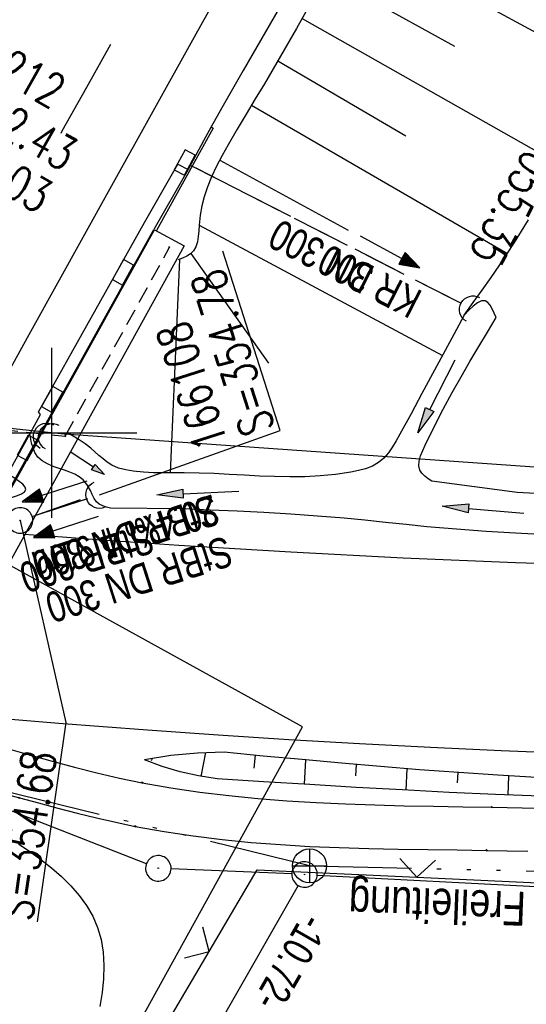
# Model space of a CAD drawing. Extents: x 509054 to 510069, y 459212 to 460305.
# Tile 13 of 66: x 509398 to 509428, y 459466 to 459524. Entities that reach past the tile are written whole.
import ezdxf
from ezdxf.enums import TextEntityAlignment as Align

# ---------------------------------------------------------------- set-up
doc = ezdxf.new("R2010")
doc.units = 0
doc.header["$LTSCALE"] = 10
doc.header["$MEASUREMENT"] = 0
for name, pattern in [('ACAD_ISO14W100', [25.5, 12, -3, 0.5, -3, 0.5, -3, 0.5, -3]), ('AUSGEZOGEN', [0]), ('LT00', [0]), ('LT01', [0.2, 0.1, -0.1]), ('LT02', [0.4, 0.2, -0.2]), ('LT12', [0.4, 0.3, -0.1]), ('LT17', [0.15, 0.1, -0.05]), ('STRICHLINIE2', [0.375, 0.25, -0.125])]:
    doc.linetypes.add(name, pattern=pattern)
doc.layers.get('0').update_dxf_attribs({"linetype": 'LT00'})
for name, color, linetype in [('--EK_FBR', 1, 'LT00'), ('--EK_Halt-Pfeil', 4, 'LT00'), ('--EK_Haltung', 7, 'STRICHLINIE2'), ('--EK_Haltung-Text', 140, 'LT00'), ('--EK_Schacht-Text', 5, 'LT00'), ('--EL_DFK_AB_L', 21, 'LT00'), ('--EL_DFK_AB_P', 7, 'LT00'), ('--EL_Halt-Pfeil', 4, 'LT00'), ('--EL_Haltung', 182, 'STRICHLINIE2'), ('--EL_Haltung-Text', 182, 'LT00'), ('-GRA-20O', 250, 'LT00'), ('ABSTAND', 8, 'LT00'), ('DFK_AB_L', 21, 'LT00'), ('DFK_AB_P', 7, 'LT00'), ('DFK_KATASTER', 250, 'LT00'), ('DFK_TOPO-ANL', 252, 'LT00'), ('DL', 182, 'LT12'), ('DL_PFEIL', 201, 'LT00'), ('DL_TEXT', 182, 'LT00'), ('PFEIL', 140, 'AUSGEZOGEN'), ('TELEKOM', 210, 'ACAD_ISO14W100'), ('TELEKOM_TEXT', 210, 'Continuous'), ('V110_AFBR_BAB', 250, 'LT00'), ('V110_BOESCH', 250, 'LT00'), ('V110_BOSCHUNG', 250, 'LT00'), ('V110_BR_KAPPE', 30, 'LT00'), ('V110_BR_WID', 30, 'LT17'), ('V110_GEHWEG', 250, 'LT00'), ('V110_GRABEN', 250, 'LT00'), ('V110_H_BORD', 8, 'LT00'), ('V110_KA_PRUF', 182, 'LT00'), ('V110_LD_MARK', 250, 'LT00'), ('V110_LG_MARK', 250, 'LT02'), ('V110_RASTER', 250, 'LT00'), ('V110_RINNE', 182, 'LT00'), ('V110_SINKK', 182, 'LT00'), ('V110_UK_DURCH', 182, 'LT00'), ('V110_Verdeckt', 253, 'LT00'), ('V110_ZAUN', 40, 'LT00')]:
    doc.layers.add(name, color=color, linetype=linetype)
doc.styles.add('Haltungsbeschriftung', font='ARIAL.TTF', dxfattribs={"width": 0.75})
doc.styles.add('schachtbeschriftung', font='romans.shx', dxfattribs={"width": 0.75, "height": 2})
doc.styles.get("Standard").update_dxf_attribs({"font": 'ARIAL.TTF'})
doc.styles.add('Versorgungsltg', font='ARIAL.TTF', dxfattribs={"width": 0.8, "height": 2})

# ---------------------------------------------------------------- blocks, each defined once
blk = doc.blocks.new('SYMB0003')
at = {"color": 0, "linetype": 'ByBlock'}
for p, q in [((-0.015712, 0), (0.010166, 0.012015)), ((0, -0.021257), (-0.015712, 0)), ((0.010166, 0.012015), (0, -0.021257))]:
    blk.add_line(p, q, dxfattribs=at)
for points in [[(-0.031395, 0.499013), (-0.093691, 0.491144), (-0.154509, 0.475528), (-0.21289, 0.452414), (-0.267913, 0.422164), (-0.318712, 0.385257), (-0.364484, 0.342274), (-0.404509, 0.293893), (-0.438154, 0.240877), (-0.464888, 0.184062), (-0.484292, 0.124345), (-0.496058, 0.062667), (-0.5, 0)], [(0.5, 0), (0.496057, 0.062667), (0.484292, 0.124345), (0.464888, 0.184062), (0.438153, 0.240877), (0.404509, 0.293893), (0.364484, 0.342274), (0.318712, 0.385257), (0.267913, 0.422164), (0.21289, 0.452414), (0.154509, 0.475528), (0.093691, 0.491144), (0.031395, 0.499013), (-0.031395, 0.499013)], [(-0.5, 0), (-0.496058, -0.062667), (-0.484292, -0.124345), (-0.464888, -0.184062), (-0.438154, -0.240877), (-0.404509, -0.293893), (-0.364485, -0.342274), (-0.318712, -0.385257), (-0.267914, -0.422164), (-0.21289, -0.452414), (-0.154509, -0.475529), (-0.093691, -0.491144), (-0.031395, -0.499014), (0.031395, -0.499014)], [(0.031395, -0.499014), (0.093691, -0.491144), (0.154509, -0.475529), (0.21289, -0.452414), (0.267914, -0.422164), (0.318712, -0.385257), (0.364485, -0.342274), (0.404509, -0.293893), (0.438154, -0.240877), (0.464889, -0.184062), (0.484292, -0.124345), (0.496058, -0.062667), (0.5, 0)]]:
    blk.add_lwpolyline(points, dxfattribs=at)
blk = doc.blocks.new('Pfreil3')
at = {"layer": 'PFEIL'}
blk.add_hatch(color=256, dxfattribs=at).paths.add_polyline_path([(-1.549, 0.273), (-1.549, -0.273), (0, 0)])
for p, q in [((-1.549, 0), (-4.831, 0)), ((-1.549, -0.273), (-1.549, 0.273)), ((-1.549, 0.273), (0, 0)), ((0, 0), (-1.549, -0.273))]:
    blk.add_line(p, q, dxfattribs=at)
blk = doc.blocks.new('SYMB1107')
at = {"color": 0, "linetype": 'ByBlock'}
for points in [[(-0.2, 0), (-0.196157, 0.039018), (-0.184776, 0.076537), (-0.166294, 0.111114), (-0.141421, 0.141421), (-0.111114, 0.166294), (-0.076537, 0.184776), (-0.039018, 0.196157), (0, 0.2)], [(0, 0.2), (0.039018, 0.196157), (0.076537, 0.184776), (0.111114, 0.166294), (0.141421, 0.141421), (0.166294, 0.111114), (0.184776, 0.076537), (0.196157, 0.039018), (0.2, 0)]]:
    blk.add_lwpolyline(points, dxfattribs=at)
blk = doc.blocks.new('SYMB0011')
at = {"color": 0, "linetype": 'ByBlock'}
for p, q in [((0.5, 0), (-0.5, 0)), ((0, 0.5), (0, -0.5))]:
    blk.add_line(p, q, dxfattribs=at)
blk = doc.blocks.new('SYMB0652')
at = {"color": 0, "linetype": 'ByBlock'}
blk.add_lwpolyline([(-0.15, -0.075), (0.15, -0.075), (0.15, 0.075), (-0.15, 0.075), (-0.15, -0.075)], dxfattribs=at)
blk = doc.blocks.new('SYMB0024')
at = {"color": 0, "linetype": 'ByBlock'}
for p, q in [((-0.5, 0.5), (0, 0)), ((0, 0), (0.5, 0.5))]:
    blk.add_line(p, q, dxfattribs=at)
blk = doc.blocks.new('SYMB0070')
at = {"color": 0, "linetype": 'ByBlock'}
for p, q in [((-0.5, 0), (0.2, 0)), ((0.5, 0), (0.2, 0.1)), ((0.2, 0.1), (0.2, 0)), ((0.468, 0), (0.21, 0.086)), ((0.21, 0.086), (0.21, -0.086)), ((0.21, -0.086), (0.468, 0)), ((0.22, -0.072), (0.437, 0)), ((0.23, -0.058), (0.405, 0)), ((0.24, -0.045), (0.374, 0)), ((0.342, 0), (0.25, 0.031)), ((0.25, 0.031), (0.25, -0.031)), ((0.25, -0.031), (0.342, 0)), ((0.26, -0.017), (0.31, 0)), ((0.27, -0.003), (0.279, 0))]:
    blk.add_line(p, q, dxfattribs=at)
for points in [[(0.2, 0), (0.2, -0.1), (0.5, 0)], [(0.437, 0), (0.22, 0.072), (0.22, -0.072)], [(0.405, 0), (0.23, 0.058), (0.23, -0.058)], [(0.374, 0), (0.24, 0.045), (0.24, -0.045)], [(0.31, 0), (0.26, 0.017), (0.26, -0.017)], [(0.279, 0), (0.27, 0.003), (0.27, -0.003)]]:
    blk.add_lwpolyline(points, dxfattribs=at)

msp = doc.modelspace()

# ---------------------------------------------------------------- linework, layer by layer
at = {"layer": '--EK_FBR'}
for points in [[(509433.202, 459559.194), (509431.705, 459556.756), (509430.224, 459554.308), (509428.759, 459551.85), (509427.534, 459549.763), (509426.321, 459547.67), (509425.116, 459545.571), (509423.917, 459543.469), (509422.722, 459541.365), (509421.527, 459539.26), (509418.117, 459533.271), (509414.693, 459527.29), (509411.256, 459521.317), (509410.625, 459520.221), (509409.997, 459519.123), (509409.379, 459518.02), (509408.919, 459517.18), (509408.464, 459516.338), (509408.011, 459515.494)], [(509398.341, 459494.039), (509400.622, 459493.872), (509402.903, 459493.706), (509405.185, 459493.544), (509407.467, 459493.388), (509414.068, 459492.982), (509420.672, 459492.642), (509427.28, 459492.369), (509431.095, 459492.243)], [(509392.599, 459483.568), (509395.202, 459483.347), (509397.805, 459483.128), (509400.408, 459482.913), (509403.012, 459482.706), (509405.616, 459482.507), (509409.78, 459482.214), (509413.945, 459481.948), (509418.112, 459481.71), (509422.281, 459481.496), (509426.45, 459481.306), (509430.348, 459481.148)]]:
    msp.add_lwpolyline(points, dxfattribs=at)
at = {"layer": '--EK_Haltung'}
msp.add_line((509424.076, 459507.621), (509408.145, 459515.743), dxfattribs=at)
at = {"layer": '--EK_Haltung', "ltscale": 0.5}
msp.add_line((509402.086, 459496.119), (509398.839, 459495.071), dxfattribs=at)
at = {"layer": '--EK_Schacht-Text', "flags": 128}
for points in [[(509402.799, 459496.349), (509413.428, 459500.141), (509410.063, 459510.69)], [(509398.125, 459494.841), (509400.817, 459482.949), (509399.119, 459471.211)]]:
    msp.add_lwpolyline(points, dxfattribs=at)
at = {"layer": '--EL_DFK_AB_L'}
for p, q in [((509359.66, 459504.17), (509400.71, 459499.94)), ((509400.71, 459499.94), (509444.382, 459496.872)), ((509405.562, 459474.632), (509390.1, 459480.68)), ((509414.121, 459474.031), (509407.01, 459474.328)), ((509414.497, 459473.348), (509409.913, 459465.35))]:
    msp.add_line(p, q, dxfattribs=at)
at = {"layer": '--EL_Haltung'}
for p, q in [((509424.076, 459507.621), (509408.145, 459515.743)), ((509402.086, 459496.119), (509398.839, 459495.071))]:
    msp.add_line(p, q, dxfattribs=at)
at = {"layer": '-GRA-20O', "flags": 128}
msp.add_lwpolyline([(509433.335, 459442.52), (509402.096, 459459.759), (509414.744, 459482.681), (509385.071, 459499.056)], dxfattribs=at)
at = {"layer": 'DFK_AB_L'}
for p, q in [((509359.66, 459504.17), (509400.71, 459499.94)), ((509400.71, 459499.94), (509444.382, 459496.872)), ((509405.562, 459474.632), (509390.1, 459480.68)), ((509414.121, 459474.031), (509407.01, 459474.328)), ((509414.497, 459473.348), (509409.913, 459465.35))]:
    msp.add_line(p, q, dxfattribs=at)
at = {"layer": 'DFK_KATASTER'}
msp.add_line((509415.619, 459473.961), (509435.741, 459472.919), dxfattribs=at)
at = {"layer": 'DFK_TOPO-ANL'}
msp.add_line((509359.66, 459504.17), (509400.71, 459499.94), dxfattribs=at)
at = {"layer": 'DL'}
for p, q in [((509424.076, 459507.621), (509408.145, 459515.743)), ((509398.841, 459495.065), (509402.015, 459496.189))]:
    msp.add_line(p, q, dxfattribs=at)
at = {"layer": 'TELEKOM', "ltscale": 0.05, "flags": 128}
for points in [[(509415.166, 459474.508), (509453.855, 459473.604), (509490.241, 459475.471), (509526.489, 459479.705), (509563.633, 459486.992), (509593.494, 459494.615), (509631.094, 459509.569), (509661.274, 459523.19), (509694.045, 459540.676), (509726.555, 459561.448), (509756.946, 459585.397), (509785.885, 459607.148), (509785.963, 459607.226)], [(509415.166, 459474.508), (509391.008, 459480.406), (509372.671, 459482.289), (509350.909, 459484.686), (509339.516, 459486.545), (509319.551, 459490.194)]]:
    msp.add_lwpolyline(points, dxfattribs=at)
at = {"layer": 'TELEKOM_TEXT'}
for p, q in [((509415.166, 459475.508), (509415.166, 459473.508)), ((509414.166, 459474.508), (509416.166, 459474.508))]:
    msp.add_line(p, q, dxfattribs=at)
msp.add_circle((509415.166, 459474.508), 1, dxfattribs=at)
at = {"layer": 'V110_AFBR_BAB'}
for points in [[(509433.202, 459559.194), (509431.705, 459556.756), (509430.224, 459554.308), (509428.759, 459551.85), (509427.534, 459549.763), (509426.321, 459547.67), (509425.116, 459545.571), (509423.917, 459543.469), (509422.722, 459541.365), (509421.527, 459539.26), (509418.117, 459533.271), (509414.693, 459527.29), (509411.256, 459521.317), (509410.625, 459520.221), (509409.997, 459519.123), (509409.379, 459518.02), (509408.919, 459517.18), (509408.464, 459516.338), (509408.011, 459515.494)], [(509398.341, 459494.039), (509400.622, 459493.872), (509402.903, 459493.706), (509405.185, 459493.544), (509407.467, 459493.388), (509414.068, 459492.982), (509420.672, 459492.642), (509427.28, 459492.369), (509431.095, 459492.243)], [(509392.599, 459483.568), (509395.202, 459483.347), (509397.805, 459483.128), (509400.408, 459482.913), (509403.012, 459482.706), (509405.616, 459482.507), (509409.78, 459482.214), (509413.945, 459481.948), (509418.112, 459481.71), (509422.281, 459481.496), (509426.45, 459481.306), (509430.348, 459481.148)]]:
    msp.add_lwpolyline(points, dxfattribs=at)
at = {"layer": 'V110_BOESCH'}
for points in [[(509415.32, 459525.443), (509414.397, 459523.801), (509413.458, 459522.17), (509412.503, 459520.55), (509411.966, 459519.657), (509411.427, 459518.764), (509410.893, 459517.864), (509410.367, 459516.954), (509410.021, 459516.33), (509409.692, 459515.699), (509409.392, 459515.059), (509409.131, 459514.412), (509408.959, 459513.893), (509408.821, 459513.361), (509408.72, 459512.809), (509408.658, 459512.229), (509408.638, 459511.892), (509408.613, 459511.558), (509408.565, 459511.239), (509408.476, 459510.95), (509408.328, 459510.704), (509408.15, 459510.538), (509407.931, 459510.402), (509407.685, 459510.286), (509407.426, 459510.179)], [(509424.264, 459506.932), (509424.8, 459507.664), (509425.332, 459508.397), (509425.857, 459509.135), (509426.371, 459509.88), (509427.229, 459511.193), (509428.046, 459512.53)], [(509429.179, 459479.677), (509426.25, 459479.841), (509423.945, 459479.993), (509421.641, 459480.164), (509419.337, 459480.351), (509417.035, 459480.549), (509414.733, 459480.758), (509412.432, 459480.972), (509410.131, 459481.189), (509408.563, 459481.148), (509407.001, 459481), (509405.453, 459480.744)], [(509430.839, 459478.527), (509426.11, 459478.705), (509423.377, 459478.831), (509420.644, 459478.973), (509417.912, 459479.127), (509415.181, 459479.29), (509412.45, 459479.458), (509409.719, 459479.63), (509408.627, 459479.798), (509407.548, 459480.04), (509406.488, 459480.356), (509405.453, 459480.744)], [(509398.03, 459475.811), (509398.699, 459475.357), (509399.35, 459474.883), (509399.976, 459474.388), (509400.566, 459473.871), (509401.113, 459473.329), (509401.607, 459472.761), (509402.04, 459472.165), (509402.402, 459471.539), (509402.685, 459470.882), (509402.889, 459470.165), (509403.007, 459469.418), (509403.05, 459468.646), (509403.027, 459467.854), (509402.947, 459467.049), (509402.821, 459466.235)]]:
    msp.add_lwpolyline(points, dxfattribs=at)
at = {"layer": 'V110_BOSCHUNG'}
for p, q in [((509417.553, 459529.517), (509432.519, 459521.371)), ((509416.143, 459526.93), (509423.689, 459522.761)), ((509414.73, 459524.39), (509429.86, 459515.816)), ((509413.297, 459521.893), (509420.831, 459517.484)), ((509411.739, 459519.282), (509426.818, 459510.553)), ((509409.872, 459516.049), (509417.433, 459511.931)), ((509408.658, 459512.229), (509422.981, 459504.543)), ((509407.498, 459510.208), (509406.949, 459497.644)), ((509408.168, 459510.553), (509412.748, 459504.094)), ((509408.782, 459479.77), (509409.055, 459481.172)), ((509405.866, 459480.713), (509405.909, 459480.83)), ((509411.906, 459480.256), (509411.978, 459481.015)), ((509414.857, 459479.309), (509414.939, 459480.739)), ((509417.89, 459479.801), (509417.928, 459480.471)), ((509420.847, 459478.962), (509420.919, 459480.221)), ((509423.877, 459479.402), (509423.907, 459479.996)), ((509426.847, 459478.674), (509426.897, 459479.802))]:
    msp.add_line(p, q, dxfattribs=at)
at = {"layer": 'V110_BR_KAPPE'}
msp.add_lwpolyline([(509406.042, 459511.95), (509407.778, 459511.006), (509398.887, 459494.895), (509391.884, 459482.196), (509386.481, 459472.34), (509385.223, 459470.016), (509383.526, 459470.962), (509384.752, 459473.322), (509390.15, 459483.186), (509397.088, 459495.798), (509406.042, 459511.95)], dxfattribs=at)
at = {"layer": 'V110_BR_WID'}
for p, q in [((509400.784, 459499.801), (509406.922, 459510.922)), ((509359.678, 459503.992), (509400.784, 459499.801))]:
    msp.add_line(p, q, dxfattribs=at)
at = {"layer": 'V110_GEHWEG'}
for points in [[(509392.646, 459482.876), (509394.152, 459482.405), (509395.659, 459481.938), (509397.169, 459481.48), (509398.684, 459481.036), (509400.001, 459480.666), (509401.322, 459480.313), (509402.648, 459479.981), (509403.979, 459479.675), (509405.315, 459479.4), (509407.005, 459479.099), (509408.703, 459478.846), (509410.407, 459478.638), (509412.117, 459478.47), (509413.832, 459478.336), (509415.551, 459478.231), (509417.273, 459478.151), (509418.999, 459478.092), (509420.725, 459478.047), (509422.453, 459478.013), (509424.181, 459477.985), (509425.908, 459477.957), (509428.573, 459477.908)], [(509390.218, 459480.591), (509392.839, 459479.903), (509395.46, 459479.211), (509398.082, 459478.514), (509399.215, 459478.211), (509400.349, 459477.91), (509401.484, 459477.617), (509402.622, 459477.337), (509403.762, 459477.074), (509404.906, 459476.832), (509406.601, 459476.522), (509408.304, 459476.265), (509410.015, 459476.055), (509411.731, 459475.886), (509413.454, 459475.755), (509415.181, 459475.654), (509416.912, 459475.58), (509418.646, 459475.527), (509420.381, 459475.489), (509422.118, 459475.461), (509423.854, 459475.439), (509425.59, 459475.416), (509428.022, 459475.376)]]:
    msp.add_lwpolyline(points, dxfattribs=at)
at = {"layer": 'V110_GRABEN'}
for points in [[(509426.156, 459506.777), (509426.039, 459507.043), (509425.918, 459507.292), (509425.79, 459507.507), (509425.652, 459507.668), (509425.5, 459507.76), (509425.286, 459507.761), (509425.05, 459507.65), (509424.797, 459507.457), (509424.533, 459507.209), (509424.264, 459506.932)], [(509424.264, 459506.932), (509423.649, 459505.787), (509423.031, 459504.637), (509422.408, 459503.479), (509421.777, 459502.309), (509421.136, 459501.123), (509420.481, 459499.917), (509420.27, 459499.535), (509420.048, 459499.163), (509419.807, 459498.816), (509419.536, 459498.505), (509419.228, 459498.244), (509418.865, 459498.037), (509418.464, 459497.884), (509418.04, 459497.77), (509417.603, 459497.683), (509416.696, 459497.547), (509415.793, 459497.46), (509414.894, 459497.415), (509413.998, 459497.404), (509413.105, 459497.42), (509412.215, 459497.455), (509411.326, 459497.501), (509410.439, 459497.551), (509409.552, 459497.597), (509408.665, 459497.632), (509407.777, 459497.647), (509407.18, 459497.646), (509406.581, 459497.643), (509405.982, 459497.651), (509405.381, 459497.68), (509404.778, 459497.741), (509404.342, 459497.814), (509403.92, 459497.926), (509403.525, 459498.095), (509403.257, 459498.261), (509403.005, 459498.457), (509402.762, 459498.669), (509402.522, 459498.887), (509402.278, 459499.099), (509401.948, 459499.354), (509401.604, 459499.588), (509401.251, 459499.808), (509400.894, 459500.02)], [(509429.896, 459496.349), (509427.378, 459496.485), (509422.362, 459497.143), (509422.145, 459497.292), (509421.945, 459497.447), (509421.778, 459497.613), (509421.66, 459497.795), (509421.598, 459498.053), (509421.62, 459498.337), (509421.704, 459498.639), (509421.83, 459498.953), (509421.976, 459499.268), (509422.508, 459500.356), (509423.036, 459501.385), (509423.561, 459502.362), (509424.083, 459503.296), (509424.603, 459504.196), (509425.122, 459505.071), (509425.639, 459505.928), (509426.156, 459506.777)], [(509429.824, 459493.95), (509427.294, 459494.081), (509425.553, 459494.19), (509423.813, 459494.319), (509422.075, 459494.471), (509420.858, 459494.593), (509419.642, 459494.721), (509418.426, 459494.847), (509417.209, 459494.966), (509415.634, 459495.098), (509414.057, 459495.208), (509412.478, 459495.3), (509410.898, 459495.379), (509409.317, 459495.449), (509407.737, 459495.515), (509403.441, 459495.563), (509403.207, 459495.625), (509402.984, 459495.7), (509402.783, 459495.797), (509402.615, 459495.929), (509402.474, 459496.126), (509402.364, 459496.357), (509402.26, 459496.599), (509402.074, 459496.937), (509401.84, 459497.225), (509401.604, 459497.414), (509401.337, 459497.563), (509401.045, 459497.685), (509400.737, 459497.792), (509400.418, 459497.896), (509400.069, 459498.02), (509399.734, 459498.165), (509399.43, 459498.344), (509399.175, 459498.566), (509398.986, 459498.844), (509398.784, 459499.396), (509398.7, 459499.978)]]:
    msp.add_lwpolyline(points, dxfattribs=at)
at = {"layer": 'V110_H_BORD'}
for p, q in [((509409.494, 459517.941), (509406.144, 459511.9)), ((509409.379, 459518.02), (509409.494, 459517.941))]:
    msp.add_line(p, q, dxfattribs=at)
at = {"layer": 'V110_LD_MARK'}
msp.add_lwpolyline([(509374.561, 459461.865), (509379.352, 459470.665), (509384.158, 459479.456), (509388.978, 459488.24), (509393.81, 459497.016), (509398.656, 459505.785), (509403.514, 459514.548), (509408.384, 459523.304), (509410.359, 459526.846), (509412.337, 459530.386), (509414.321, 459533.923), (509416.313, 459537.455), (509418.315, 459540.982), (509420.163, 459544.214), (509422.021, 459547.44), (509423.891, 459550.66), (509425.774, 459553.872), (509427.211, 459556.302), (509428.657, 459558.727)], dxfattribs=at)
at = {"layer": 'V110_LG_MARK', "ltscale": 3, "flags": 128}
msp.add_lwpolyline([(509433.163, 459574.976), (509432.666, 459574.066), (509432.168, 459573.158), (509431.104, 459571.245), (509430.027, 459569.34), (509428.938, 459567.44), (509427.841, 459565.546), (509426.737, 459563.655), (509425.631, 459561.766), (509424.523, 459559.878), (509423.417, 459557.988), (509422.316, 459556.096), (509421.009, 459553.833), (509419.711, 459551.566), (509418.418, 459549.295), (509417.128, 459547.023), (509415.84, 459544.749), (509414.552, 459542.476), (509412.944, 459539.646), (509411.334, 459536.817), (509409.724, 459533.988), (509408.116, 459531.158), (509406.511, 459528.326), (509404.912, 459525.491), (509403.466, 459522.913), (509402.025, 459520.331), (509400.587, 459517.748), (509399.152, 459515.163), (509397.719, 459512.578), (509395.294, 459508.203), (509392.871, 459503.827), (509390.451, 459499.45), (509388.149, 459495.277), (509385.853, 459491.102), (509383.563, 459486.923), (509381.706, 459483.523), (509379.852, 459480.12), (509378.001, 459476.717), (509375.101, 459471.383), (509372.204, 459466.049), (509369.309, 459460.713), (509366.417, 459455.375), (509363.863, 459450.653), (509361.313, 459445.93), (509358.768, 459441.203), (509356.229, 459436.474), (509353.696, 459431.741), (509351.185, 459427.031), (509348.68, 459422.318), (509346.18, 459417.601), (509343.685, 459412.883), (509341.596, 459408.928), (509339.511, 459404.971), (509337.43, 459401.011), (509335.354, 459397.049), (509333.285, 459393.084), (509330.664, 459388.037), (509328.054, 459382.985), (509325.455, 459377.927), (509322.865, 459372.864), (509320.312, 459367.852), (509317.767, 459362.836), (509315.229, 459357.816), (509312.874, 459353.143)], dxfattribs=at)
at = {"layer": 'V110_RASTER'}
for p, q in [((509400, 459495), (509400, 459505)), ((509395, 459500), (509405, 459500))]:
    msp.add_line(p, q, dxfattribs=at)
at = {"layer": 'V110_RINNE'}
msp.add_line((509408.011, 459515.494), (509405.986, 459511.975), dxfattribs=at)
at = {"layer": 'V110_RINNE', "flags": 128}
for points in [[(509380.994, 459466.371), (509380.387, 459466.751), (509381.21, 459468.298), (509382.036, 459469.843), (509382.87, 459471.384), (509383.529, 459472.587), (509384.192, 459473.788), (509385.706, 459476.526), (509387.22, 459479.263), (509387.329, 459479.208), (509388.53, 459481.373), (509389.728, 459483.539), (509390.873, 459485.621), (509392.013, 459487.706), (509393.151, 459489.792), (509394.288, 459491.879), (509395.426, 459493.965), (509396.567, 459496.049), (509397.487, 459497.724), (509398.409, 459499.397), (509399.332, 459501.07), (509399.215, 459501.236), (509405.442, 459512.371), (509407.406, 459515.821), (509408.011, 459515.494)], [(509383.47, 459470.994), (509384.696, 459473.354), (509390.094, 459483.218), (509397.032, 459495.83), (509405.986, 459511.975)]]:
    msp.add_lwpolyline(points, dxfattribs=at)
at = {"layer": 'V110_Verdeckt', "linetype": 'LT01'}
msp.add_lwpolyline([(509397.367, 459496.108), (509397.679, 459496.204), (509397.967, 459496.304), (509398.209, 459496.41), (509398.38, 459496.526), (509398.457, 459496.654), (509398.421, 459496.803), (509398.282, 459496.966), (509398.067, 459497.139), (509397.8, 459497.319), (509397.507, 459497.503)], dxfattribs=at)
at = {"layer": 'V110_ZAUN'}
msp.add_line((509401.64, 459456.538), (509409.245, 459469.467), dxfattribs=at)
for points in [[(509409.245, 459469.467), (509412.071, 459474.271), (509421.487, 459473.831)], [(509421.487, 459473.831), (509436.122, 459473.148), (509436.471, 459473.152)]]:
    msp.add_lwpolyline(points, dxfattribs=at)

# ---------------------------------------------------------------- block references
at = {"layer": '--EK_Halt-Pfeil', "zscale": 4}
for p, xscale, yscale, rotation in [((509419.895, 459510.648), 3.999999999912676, 3.999999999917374, 331.7319154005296), ((509400.155, 459496.546), 4.000000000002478, 4, 197.8859599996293)]:
    msp.add_blockref('SYMB0070', p, dxfattribs=dict(at, xscale=xscale, yscale=yscale, rotation=rotation))
at = {"layer": '--EL_DFK_AB_P', "xscale": 1.500000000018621, "yscale": 1.5, "zscale": 1.5, "rotation": 264.7377099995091}
for p in [(509406.26, 459474.359), (509414.87, 459473.999)]:
    msp.add_blockref('SYMB0003', p, dxfattribs=at)
at = {"layer": '--EL_Halt-Pfeil', "zscale": 4}
for p, xscale, yscale, rotation in [((509419.895, 459510.648), 3.999999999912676, 3.999999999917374, 331.7319154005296), ((509400.155, 459496.546), 4.000000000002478, 4, 197.8859599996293)]:
    msp.add_blockref('SYMB0070', p, dxfattribs=dict(at, xscale=xscale, yscale=yscale, rotation=rotation))
at = {"layer": 'DFK_AB_P', "xscale": 1.500000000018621, "yscale": 1.5, "zscale": 1.5, "rotation": 264.7377099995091}
for p in [(509406.26, 459474.359), (509414.87, 459473.999)]:
    msp.add_blockref('SYMB0003', p, dxfattribs=at)
at = {"layer": 'DL_PFEIL', "zscale": 4}
for p, xscale, yscale, rotation in [((509419.895, 459510.648), 3.999999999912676, 3.999999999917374, 331.7319154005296), ((509400.805, 459494.449), 4.000000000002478, 4, 197.8859599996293)]:
    msp.add_blockref('SYMB0070', p, dxfattribs=dict(at, xscale=xscale, yscale=yscale, rotation=rotation))
at = {"layer": 'PFEIL'}
for p, rotation in [((509421.53, 459499.995), 242.8206122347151), ((509406.168, 459496.348), 182.4610661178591), ((509422.974, 459495.684), 175.0687558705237)]:
    msp.add_blockref('Pfreil3', p, dxfattribs=dict(at, rotation=rotation))
at = {"layer": 'PFEIL', "xscale": 0.4999999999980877, "yscale": 0.7000000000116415, "rotation": 326.6594346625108}
msp.add_blockref('Pfreil3', (509403.082, 459497.545), dxfattribs=at)
at = {"layer": 'V110_BR_WID', "xscale": 0.09999999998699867, "yscale": 0.09999999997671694, "zscale": 0.1, "rotation": 240.5924999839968}
for p in [(509406.922, 459510.922), (509400.784, 459499.801)]:
    msp.add_blockref('SYMB0011', p, dxfattribs=at)
at = {"layer": 'V110_GEHWEG', "xscale": 0.09999999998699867, "yscale": 0.09999999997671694, "zscale": 0.1, "rotation": 240.5924999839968}
for p in [(509398.684, 459481.036), (509405.315, 459479.399), (509398.082, 459478.514), (509425.908, 459477.957), (509404.906, 459476.832), (509425.59, 459475.416)]:
    msp.add_blockref('SYMB0011', p, dxfattribs=at)
at = {"layer": 'V110_KA_PRUF', "xscale": 1.499999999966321, "yscale": 1.5, "zscale": 1.5, "rotation": 240.5925000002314}
msp.add_blockref('SYMB0003', (509398.125, 459494.841), dxfattribs=at)
at = {"layer": 'V110_SINKK', "zscale": 4.5}
for p, xscale, yscale, rotation in [((509407.816, 459515.911), 4.499999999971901, 4.5, 61.62196893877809), ((509404.18, 459509.442), 4.499999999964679, 4.5, 240.9872703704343), ((509400.015, 459501.97), 4.499999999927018, 4.500000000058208, 60.78471917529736), ((509398.568, 459499.115), 4.499999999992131, 4.5, 241.1484508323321)]:
    msp.add_blockref('SYMB0652', p, dxfattribs=dict(at, xscale=xscale, yscale=yscale, rotation=rotation))
at = {"layer": 'V110_UK_DURCH', "zscale": 4}
for p, xscale, yscale, rotation in [((509424.786, 459507.258), 4.000000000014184, 4.000000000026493, 60.67523495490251), ((509399.699, 459499.77), 3.999999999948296, 4, 60.59249999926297), ((509400.002, 459499.745), 3.999999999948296, 4, 60.59249999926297), ((509402.799, 459496.349), 3.999999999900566, 3.99999999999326, 112.7801146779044)]:
    msp.add_blockref('SYMB1107', p, dxfattribs=dict(at, xscale=xscale, yscale=yscale, rotation=rotation))
at = {"layer": 'V110_ZAUN', "yscale": 2.099999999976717, "zscale": 2.1}
for p, xscale, rotation in [((509421.487, 459473.831), 2.100000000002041, 357.3248899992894), ((509409.245, 459469.467), 2.099999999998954, 59.53631999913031)]:
    msp.add_blockref('SYMB0024', p, dxfattribs=dict(at, xscale=xscale, rotation=rotation))

# ---------------------------------------------------------------- texts
at = {"layer": '--EK_Haltung-Text', "style": 'Haltungsbeschriftung', "width": 0.75}
for s, rotation, p in [('KR DN 300', 152.90316, (509421.899, 459508.288)), ('20.4‰ 4.91m', -162.11404, (509409.451, 459496.394)), ('StBR DN 300', -162.11404, (509410.238, 459493.958))]:
    msp.add_text(s, height=1.8, rotation=rotation, dxfattribs=at).set_placement(p)
at = {"layer": '--EK_Schacht-Text', "style": 'schachtbeschriftung', "width": 0.75}
for s, rotation, p in [('166212', -29.33516, (509393.284, 459522.802)), ('D=362.43', -29.33516, (509391.873, 459520.291)), ('S=361.03', -29.33516, (509390.462, 459517.781)), ('S=055.35', 241.37622, (509429.325, 459519.385)), ('S=354.78', -252.11404, (509413.112, 459500.255)), ('166108', -252.11404, (509410.371, 459499.371)), ('S=354.68', 81.66037, (509398.809, 459471.195))]:
    msp.add_text(s, height=2, rotation=rotation, dxfattribs=at).set_placement(p)
at = {"layer": '--EL_Haltung-Text', "style": 'Haltungsbeschriftung', "width": 0.75}
for s, rotation, p in [('KR DN 300', 152.90316, (509421.899, 459508.288)), ('StBR DN 300', -162.11404, (509409.451, 459496.394))]:
    msp.add_text(s, height=1.8, rotation=rotation, dxfattribs=at).set_placement(p)
at = {"layer": 'ABSTAND', "width": 0.75}
msp.add_text(' -10.72-', height=1.8, rotation=-119.81884, dxfattribs=at).set_placement((509415.055, 459472.274))
at = {"layer": 'DL_TEXT', "style": 'Haltungsbeschriftung', "width": 0.75}
for s, rotation, p in [('KR 300', 152.90316, (509421.899, 459508.288)), ('StBR 300', -162.11404, (509405.624, 459494.725))]:
    msp.add_text(s, height=1.8, rotation=rotation, dxfattribs=at).set_placement(p)
at = {"layer": 'TELEKOM_TEXT', "style": 'Versorgungsltg', "width": 0.8}
msp.add_text('Telekom Freileitung', height=2, rotation=177.80115, dxfattribs=at).set_placement((509427.316, 459472.99), align=Align.CENTER)

doc.saveas('drawing.dxf')
